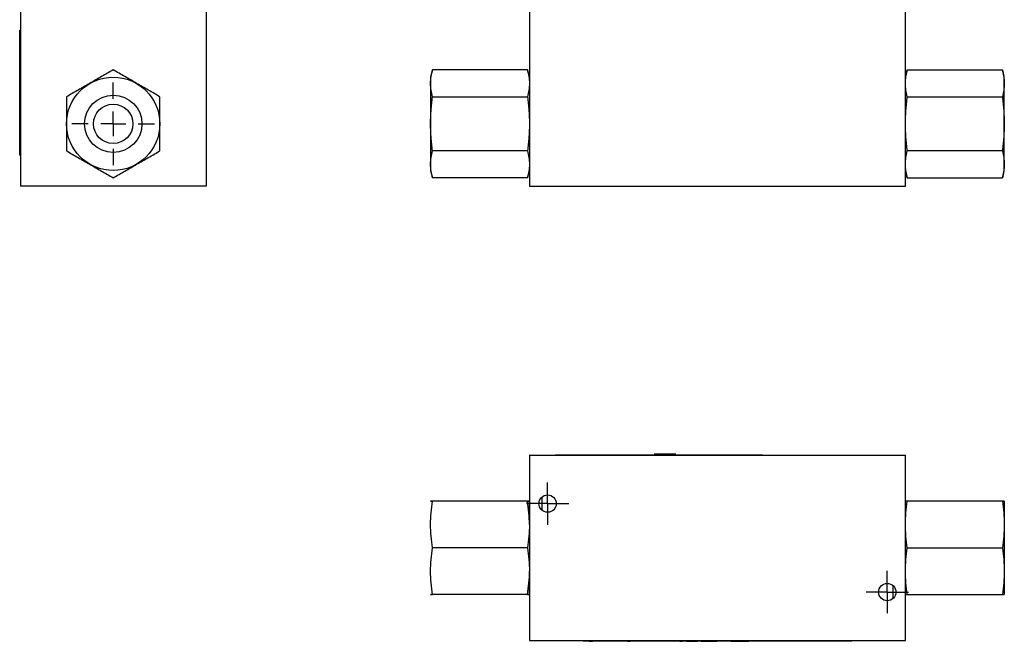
# Model space of a CAD drawing. Header units: inches. Extents: x 2.9 to 19.9, y 2.5 to 15.1.
# Tile 1 of 11: x 2.9 to 10.8, y 2.5 to 7.5. Entities that reach past the tile are written whole.
import ezdxf

# ---------------------------------------------------------------- set-up
doc = ezdxf.new("R2010")
doc.units = ezdxf.units.IN
doc.header["$LTSCALE"] = 2
doc.header["$MEASUREMENT"] = 0
doc.layers.add('1', color=7, linetype='Continuous')

# ---------------------------------------------------------------- blocks, each defined once
blk = doc.blocks.new('SW_CENTERMARKSYMBOL_5')
at = {"layer": '1', "color": 0}
for p, q in [((0, 0.2), (0, 0.32985)), ((0, 0), (0, 0.1)), ((-0.2, 0), (-0.32985, 0)), ((0, 0), (-0.1, 0)), ((0, 0), (0, -0.1)), ((0, 0), (0.1, 0)), ((0.2, 0), (0.32985, 0)), ((0, -0.2), (0, -0.32985))]:
    blk.add_line(p, q, dxfattribs=at)
blk = doc.blocks.new('SW_CENTERMARKSYMBOL_22')
at = {"layer": '1', "color": 0}
for p, q in [((0, 0.1), (0, 0.1693)), ((0, 0), (0, 0.1)), ((-0.1, 0), (-0.1693, 0)), ((0, 0), (-0.1, 0)), ((0, 0), (0, -0.1)), ((0, 0), (0.1, 0)), ((0.1, 0), (0.1693, 0)), ((0, -0.1), (0, -0.1693))]:
    blk.add_line(p, q, dxfattribs=at)
blk = doc.blocks.new('SW_CENTERMARKSYMBOL_23')
at = {"layer": '1', "color": 0}
for p, q in [((0, 0.1), (0, 0.1693)), ((0, 0), (0, 0.1)), ((-0.1, 0), (-0.1693, 0)), ((0, 0), (-0.1, 0)), ((0, 0), (0, -0.1)), ((0, 0), (0.1, 0)), ((0.1, 0), (0.1693, 0)), ((0, -0.1), (0, -0.1693))]:
    blk.add_line(p, q, dxfattribs=at)

msp = doc.modelspace()

# ---------------------------------------------------------------- linework, layer by layer
at = {"color": 7, "linetype": 'Continuous', "lineweight": 25}
for p, q in [((2.9002, 7.6603), (2.9002, 6.1753)), ((4.3852, 7.6603), (4.3852, 6.1753)), ((6.9717, 7.6603), (6.9717, 6.1753)), ((9.9777, 6.1753), (9.9777, 7.6603)), ((2.8952, 7.4253), (2.9002, 7.4253)), ((2.8952, 6.4253), (2.8952, 7.4253)), ((2.8952, 7.3395), (2.8948, 7.3395)), ((2.8948, 7.3266), (2.8948, 7.3395)), ((2.8948, 7.2857), (2.8952, 7.2857)), ((2.8948, 7.2666), (2.8952, 7.2666)), ((2.8948, 7.2037), (2.8948, 7.2666)), ((2.8948, 7.2037), (2.8952, 7.2037)), ((2.8948, 7.1956), (2.8948, 7.2018)), ((2.8952, 7.1956), (2.8948, 7.1956)), ((6.1961, 7.1072), (6.1803, 7.0484)), ((6.9559, 7.1072), (6.1961, 7.1072)), ((6.9717, 7.0484), (6.9559, 7.1072)), ((9.9934, 7.1072), (9.9777, 7.0484)), ((9.9934, 7.1072), (10.7533, 7.1072)), ((10.769, 7.0484), (10.7533, 7.1072)), ((6.1803, 7.0484), (6.1803, 6.3522)), ((10.769, 6.9984), (10.769, 7.0484)), ((2.8948, 6.9526), (2.8952, 6.9526)), ((2.8948, 6.9526), (2.8948, 6.9314)), ((2.8952, 6.9314), (2.8948, 6.9314)), ((2.8948, 6.9102), (2.8948, 6.9314)), ((10.769, 6.3022), (10.769, 6.9984)), ((2.8948, 6.9102), (2.8952, 6.9102)), ((2.8948, 6.889), (2.8948, 6.9102)), ((2.8948, 6.889), (2.8952, 6.889)), ((2.8948, 6.8553), (2.8948, 6.889)), ((2.8948, 6.8553), (2.8948, 6.8253)), ((2.8952, 6.8553), (2.8948, 6.8553)), ((6.1961, 6.8913), (6.9559, 6.8913)), ((9.9934, 6.8913), (10.7533, 6.8913)), ((2.8948, 6.8253), (2.8952, 6.8253)), ((2.8948, 6.8103), (2.8948, 6.8253)), ((2.8952, 6.8103), (2.8948, 6.8103)), ((2.8948, 6.8103), (2.8948, 6.7953)), ((2.8948, 6.7653), (2.8948, 6.7953)), ((2.8952, 6.7953), (2.8948, 6.7953)), ((2.8952, 6.7653), (2.8948, 6.7653)), ((2.8948, 6.7317), (2.8948, 6.7653)), ((2.8948, 6.7317), (2.8952, 6.7317)), ((2.8948, 6.7105), (2.8948, 6.7317)), ((2.8948, 6.7105), (2.8952, 6.7105)), ((2.8948, 6.7105), (2.8948, 6.6893)), ((2.8952, 6.6893), (2.8948, 6.6893)), ((2.8948, 6.6893), (2.8948, 6.668)), ((2.8948, 6.668), (2.8952, 6.668)), ((6.9559, 6.4594), (6.1961, 6.4594)), ((10.7533, 6.4594), (9.9934, 6.4594)), ((2.8952, 6.4253), (2.9002, 6.4253)), ((6.1803, 6.3522), (6.1803, 6.3022)), ((6.1803, 6.3022), (6.1961, 6.2434)), ((6.9559, 6.2434), (6.9717, 6.3022)), ((9.9777, 6.3022), (9.9934, 6.2434)), ((10.7533, 6.2434), (10.769, 6.3022)), ((6.9559, 6.2434), (6.1961, 6.2434)), ((9.9934, 6.2434), (10.7533, 6.2434)), ((4.3852, 6.1753), (2.9002, 6.1753)), ((6.9717, 6.1753), (9.9777, 6.1753)), ((6.9717, 4.0245), (9.9777, 4.0245)), ((6.9717, 4.0245), (6.9717, 2.5395)), ((7.1628, 4.0245), (7.1809, 4.0257)), ((7.1809, 4.0257), (7.9752, 4.0257)), ((7.9689, 4.0331), (7.9762, 4.0245)), ((8.102, 4.0331), (7.9689, 4.0331)), ((8.1409, 4.0331), (8.102, 4.0331)), ((8.1336, 4.0245), (8.1409, 4.0331)), ((8.1347, 4.0257), (8.8345, 4.0257)), ((8.8345, 4.0257), (8.8526, 4.0245)), ((9.9777, 2.5395), (9.9777, 4.0245)), ((6.1806, 3.656), (6.1803, 3.6551)), ((6.9559, 3.656), (6.1961, 3.656)), ((6.9717, 3.6551), (6.9714, 3.656)), ((9.9779, 3.656), (9.9777, 3.6551)), ((10.7533, 3.656), (9.9934, 3.656)), ((10.769, 3.6551), (10.7688, 3.656)), ((10.769, 3.655), (10.769, 2.9092)), ((6.9559, 3.282), (6.1961, 3.282)), ((9.9934, 3.282), (10.7533, 3.282)), ((6.1803, 2.9089), (6.1806, 2.908)), ((6.9559, 2.908), (6.1961, 2.908)), ((6.9714, 2.908), (6.9717, 2.9089)), ((9.9777, 2.9089), (9.9779, 2.908)), ((9.9934, 2.908), (10.7533, 2.908)), ((10.7688, 2.908), (10.769, 2.9089)), ((6.9717, 2.5395), (9.9777, 2.5395)), ((7.3997, 2.5345), (7.3997, 2.5395)), ((9.5497, 2.5345), (7.3997, 2.5345)), ((7.4496, 2.5345), (7.4492, 2.5341)), ((7.4492, 2.5341), (7.4744, 2.5341)), ((7.4744, 2.5345), (7.4744, 2.5341)), ((7.7134, 2.5341), (7.4744, 2.5341)), ((7.7134, 2.5341), (7.7134, 2.5345)), ((7.7346, 2.5341), (7.7134, 2.5341)), ((7.7346, 2.5341), (7.7346, 2.5345)), ((7.7558, 2.5341), (7.7346, 2.5341)), ((7.7558, 2.5345), (7.7558, 2.5341)), ((7.7558, 2.5341), (7.777, 2.5341)), ((7.777, 2.5341), (7.777, 2.5345)), ((7.9193, 2.5341), (7.777, 2.5341)), ((7.9193, 2.5345), (7.9193, 2.5341)), ((7.9204, 2.5341), (7.9204, 2.5345)), ((7.921, 2.5341), (7.9204, 2.5341)), ((7.921, 2.5341), (7.921, 2.5345)), ((7.933, 2.5341), (7.921, 2.5341)), ((7.933, 2.5341), (7.933, 2.5345)), ((7.9358, 2.5341), (7.933, 2.5341)), ((7.9358, 2.5341), (7.9358, 2.5345)), ((8.0527, 2.5341), (8.0527, 2.5345)), ((8.0753, 2.5341), (8.0527, 2.5341)), ((8.0753, 2.5341), (8.0753, 2.5345)), ((8.123, 2.5341), (8.0753, 2.5341)), ((8.123, 2.5341), (8.123, 2.5345)), ((8.1432, 2.5341), (8.123, 2.5341)), ((8.1432, 2.5341), (8.1432, 2.5345)), ((8.174, 2.5341), (8.174, 2.5345)), ((8.174, 2.5341), (8.196, 2.5341)), ((8.196, 2.5341), (8.196, 2.5345)), ((8.2266, 2.5345), (8.2266, 2.5341)), ((8.2266, 2.5341), (8.2492, 2.5341)), ((8.2492, 2.5341), (8.2492, 2.5345)), ((8.2492, 2.5341), (8.297, 2.5341)), ((8.297, 2.5341), (8.297, 2.5345)), ((8.297, 2.5341), (8.3171, 2.5341)), ((8.3171, 2.5341), (8.3171, 2.5345)), ((8.3458, 2.5341), (8.3458, 2.5345)), ((8.3458, 2.5341), (8.3685, 2.5341)), ((8.3685, 2.5345), (8.3685, 2.5341)), ((8.3685, 2.5341), (8.3706, 2.5341)), ((8.3706, 2.5341), (8.3706, 2.5345)), ((8.3706, 2.5341), (8.3719, 2.5341)), ((8.3719, 2.5341), (8.3719, 2.5345)), ((8.3719, 2.5341), (8.388, 2.5341)), ((8.388, 2.5341), (8.388, 2.5345)), ((8.388, 2.5341), (8.4185, 2.5341)), ((8.4185, 2.5341), (8.4185, 2.5345)), ((8.4185, 2.5341), (8.4398, 2.5341)), ((8.4398, 2.5341), (8.4398, 2.5345)), ((8.4398, 2.5341), (8.4688, 2.5341)), ((8.4688, 2.5345), (8.4688, 2.5341)), ((8.4875, 2.5341), (8.4688, 2.5341)), ((8.4875, 2.5341), (8.4875, 2.5345)), ((8.4974, 2.5341), (8.4875, 2.5341)), ((8.4974, 2.5341), (8.4974, 2.5345)), ((8.5523, 2.5341), (8.4974, 2.5341)), ((8.5523, 2.5341), (8.5523, 2.5345)), ((8.5623, 2.5341), (8.5523, 2.5341)), ((8.5623, 2.5341), (8.5623, 2.5345)), ((8.5809, 2.5341), (8.5623, 2.5341)), ((8.5809, 2.5341), (8.5809, 2.5345)), ((8.5809, 2.5341), (8.61, 2.5341)), ((8.61, 2.5341), (8.61, 2.5345)), ((8.61, 2.5341), (8.6277, 2.5341)), ((8.6277, 2.5341), (8.6277, 2.5345)), ((8.6277, 2.5341), (8.6492, 2.5341)), ((8.6492, 2.5341), (8.6492, 2.5345)), ((8.6492, 2.5341), (8.6707, 2.5341)), ((8.6707, 2.5341), (8.6707, 2.5345)), ((8.6707, 2.5341), (8.6884, 2.5341)), ((8.6884, 2.5341), (8.6884, 2.5345)), ((8.6884, 2.5341), (8.7228, 2.5341)), ((8.7228, 2.5341), (8.7228, 2.5345)), ((8.8538, 2.5345), (8.8538, 2.5341)), ((9.0284, 2.5341), (8.8538, 2.5341)), ((9.0284, 2.5341), (9.0284, 2.5345)), ((9.5497, 2.5395), (9.5497, 2.5345))]:
    msp.add_line(p, q, dxfattribs=at)
for centre, radius in [((3.6427, 6.6753), 0.3731), ((3.6427, 6.6753), 0.2299), ((3.6427, 6.6753), 0.1575), ((7.1167, 3.636), 0.0693), ((9.8327, 2.9281), 0.0693)]:
    msp.add_circle(centre, radius, dxfattribs=at)
for points, knots in [([(3.6427, 7.1072), (3.6115, 7.0892), (3.5803, 7.0712), (3.518, 7.0352), (3.4557, 6.9992), (3.3933, 6.9632), (3.331, 6.9272), (3.2998, 6.9093), (3.2687, 6.8913)], [0, 0, 0, 0, 0.25, 0.25, 0.5, 0.75, 0.75, 1, 1, 1, 1]), ([(4.0167, 6.8913), (3.9855, 6.9093), (3.9543, 6.9272), (3.892, 6.9632), (3.8297, 6.9992), (3.7673, 7.0352), (3.705, 7.0712), (3.6738, 7.0892), (3.6427, 7.1072)], [0, 0, 0, 0, 0.25, 0.25, 0.5, 0.75, 0.75, 1, 1, 1, 1]), ([(6.1961, 6.8913), (6.1913, 6.9093), (6.1874, 6.9272), (6.182, 6.9632), (6.1792, 6.9992), (6.182, 7.0352), (6.1874, 7.0712), (6.1913, 7.0892), (6.1961, 7.1072)], [0, 0, 0, 0, 0.25, 0.25, 0.5, 0.75, 0.75, 1, 1, 1, 1]), ([(6.9559, 7.1072), (6.9608, 7.0892), (6.9647, 7.0712), (6.97, 7.0352), (6.9729, 6.9992), (6.97, 6.9632), (6.9647, 6.9272), (6.9608, 6.9093), (6.9559, 6.8913)], [0, 0, 0, 0, 0.25, 0.25, 0.5, 0.75, 0.75, 1, 1, 1, 1]), ([(9.9934, 6.8913), (9.9886, 6.9093), (9.9847, 6.9272), (9.9793, 6.9632), (9.9765, 6.9992), (9.9793, 7.0352), (9.9847, 7.0712), (9.9886, 7.0892), (9.9934, 7.1072)], [0, 0, 0, 0, 0.25, 0.25, 0.5, 0.75, 0.75, 1, 1, 1, 1]), ([(10.7533, 7.1072), (10.7581, 7.0892), (10.762, 7.0712), (10.7674, 7.0352), (10.7702, 6.9992), (10.7674, 6.9632), (10.762, 6.9272), (10.7581, 6.9093), (10.7533, 6.8913)], [0, 0, 0, 0, 0.25, 0.25, 0.5, 0.75, 0.75, 1, 1, 1, 1]), ([(3.2687, 6.8913), (3.2687, 6.8553), (3.2687, 6.8193), (3.2687, 6.7473), (3.2687, 6.6753), (3.2687, 6.6033), (3.2687, 6.5314), (3.2687, 6.4954), (3.2687, 6.4594)], [0, 0, 0, 0, 0.25, 0.25, 0.5, 0.75, 0.75, 1, 1, 1, 1]), ([(4.0167, 6.4594), (4.0167, 6.4954), (4.0167, 6.5314), (4.0167, 6.6033), (4.0167, 6.6753), (4.0167, 6.7473), (4.0167, 6.8193), (4.0167, 6.8553), (4.0167, 6.8913)], [0, 0, 0, 0, 0.25, 0.25, 0.5, 0.75, 0.75, 1, 1, 1, 1]), ([(6.1961, 6.4594), (6.1913, 6.4954), (6.1874, 6.5314), (6.182, 6.6033), (6.1792, 6.6753), (6.182, 6.7473), (6.1874, 6.8193), (6.1913, 6.8553), (6.1961, 6.8913)], [0, 0, 0, 0, 0.25, 0.25, 0.5, 0.75, 0.75, 1, 1, 1, 1]), ([(6.9559, 6.8913), (6.9608, 6.8553), (6.9647, 6.8193), (6.97, 6.7473), (6.9729, 6.6753), (6.97, 6.6033), (6.9647, 6.5314), (6.9608, 6.4954), (6.9559, 6.4594)], [0, 0, 0, 0, 0.25, 0.25, 0.5, 0.75, 0.75, 1, 1, 1, 1]), ([(9.9934, 6.4594), (9.9886, 6.4954), (9.9847, 6.5314), (9.9793, 6.6033), (9.9765, 6.6753), (9.9793, 6.7473), (9.9847, 6.8193), (9.9886, 6.8553), (9.9934, 6.8913)], [0, 0, 0, 0, 0.25, 0.25, 0.5, 0.75, 0.75, 1, 1, 1, 1]), ([(10.7533, 6.8913), (10.7581, 6.8553), (10.762, 6.8193), (10.7674, 6.7473), (10.7702, 6.6753), (10.7674, 6.6033), (10.762, 6.5314), (10.7581, 6.4954), (10.7533, 6.4594)], [0, 0, 0, 0, 0.25, 0.25, 0.5, 0.75, 0.75, 1, 1, 1, 1]), ([(3.2687, 6.4594), (3.2998, 6.4414), (3.331, 6.4234), (3.3933, 6.3874), (3.4557, 6.3514), (3.518, 6.3154), (3.5803, 6.2794), (3.6115, 6.2614), (3.6427, 6.2434)], [0, 0, 0, 0, 0.25, 0.25, 0.5, 0.75, 0.75, 1, 1, 1, 1]), ([(3.6427, 6.2434), (3.6738, 6.2614), (3.705, 6.2794), (3.7673, 6.3154), (3.8297, 6.3514), (3.892, 6.3874), (3.9543, 6.4234), (3.9855, 6.4414), (4.0167, 6.4594)], [0, 0, 0, 0, 0.25, 0.25, 0.5, 0.75, 0.75, 1, 1, 1, 1]), ([(6.1961, 6.2434), (6.1913, 6.2614), (6.1874, 6.2794), (6.182, 6.3154), (6.1792, 6.3514), (6.182, 6.3874), (6.1874, 6.4234), (6.1913, 6.4414), (6.1961, 6.4594)], [0, 0, 0, 0, 0.25, 0.25, 0.5, 0.75, 0.75, 1, 1, 1, 1]), ([(6.9559, 6.4594), (6.9608, 6.4414), (6.9647, 6.4234), (6.97, 6.3874), (6.9729, 6.3514), (6.97, 6.3154), (6.9647, 6.2794), (6.9608, 6.2614), (6.9559, 6.2434)], [0, 0, 0, 0, 0.25, 0.25, 0.5, 0.75, 0.75, 1, 1, 1, 1]), ([(9.9934, 6.2434), (9.9886, 6.2614), (9.9847, 6.2794), (9.9793, 6.3154), (9.9765, 6.3514), (9.9793, 6.3874), (9.9847, 6.4234), (9.9886, 6.4414), (9.9934, 6.4594)], [0, 0, 0, 0, 0.25, 0.25, 0.5, 0.75, 0.75, 1, 1, 1, 1]), ([(10.7533, 6.4594), (10.7581, 6.4414), (10.762, 6.4234), (10.7674, 6.3874), (10.7702, 6.3514), (10.7674, 6.3154), (10.762, 6.2794), (10.7581, 6.2614), (10.7533, 6.2434)], [0, 0, 0, 0, 0.25, 0.25, 0.5, 0.75, 0.75, 1, 1, 1, 1]), ([(6.1961, 3.282), (6.1913, 3.3132), (6.1874, 3.3443), (6.182, 3.4067), (6.1792, 3.469), (6.182, 3.5313), (6.1874, 3.5937), (6.1913, 3.6248), (6.1961, 3.656)], [0, 0, 0, 0, 0.25, 0.25, 0.5, 0.75, 0.75, 1, 1, 1, 1]), ([(6.1961, 3.656), (6.1913, 3.656), (6.1874, 3.656), (6.182, 3.656), (6.1792, 3.656), (6.182, 3.656), (6.1874, 3.656), (6.1913, 3.656), (6.1961, 3.656)], [0, 0, 0, 0, 0.25, 0.25, 0.5, 0.75, 0.75, 1, 1, 1, 1]), ([(6.9559, 3.656), (6.9608, 3.656), (6.9647, 3.656), (6.97, 3.656), (6.9729, 3.656), (6.97, 3.656), (6.9647, 3.656), (6.9608, 3.656), (6.9559, 3.656)], [0, 0, 0, 0, 0.25, 0.25, 0.5, 0.75, 0.75, 1, 1, 1, 1]), ([(6.9714, 3.4684), (6.9707, 3.4995), (6.9692, 3.5623), (6.9604, 3.6246), (6.9559, 3.656)], [0, 0, 0, 0, 0.4954441, 1, 1, 1, 1]), ([(6.9559, 3.656), (6.9608, 3.6248), (6.9647, 3.5937), (6.97, 3.5313), (6.9729, 3.469), (6.97, 3.4067), (6.9647, 3.3443), (6.9608, 3.3132), (6.9559, 3.282)], [0, 0, 0, 0, 0.25, 0.25, 0.5, 0.75, 0.75, 1, 1, 1, 1]), ([(7.0717, 3.6887), (7.0717, 3.6803), (7.0717, 3.6718), (7.0717, 3.6542), (7.0717, 3.645), (7.0717, 3.6267), (7.0717, 3.6175), (7.0717, 3.6), (7.0717, 3.5916), (7.0717, 3.5833)], [0, 0, 0, 0, 0.25, 0.25, 0.5, 0.5, 0.75, 0.75, 1, 1, 1, 1]), ([(9.9934, 3.282), (9.9886, 3.3132), (9.9847, 3.3443), (9.9793, 3.4067), (9.9765, 3.469), (9.9793, 3.5313), (9.9847, 3.5937), (9.9886, 3.6248), (9.9934, 3.656)], [0, 0, 0, 0, 0.25, 0.25, 0.5, 0.75, 0.75, 1, 1, 1, 1]), ([(9.9934, 3.656), (9.9887, 3.656), (9.9848, 3.656), (9.9794, 3.656), (9.978, 3.656), (9.9779, 3.656)], [0, 0, 0, 0, 0.5, 0.5, 1, 1, 1, 1]), ([(10.7533, 3.656), (10.7581, 3.6248), (10.762, 3.5937), (10.7674, 3.5313), (10.7702, 3.469), (10.7674, 3.4067), (10.762, 3.3443), (10.7581, 3.3132), (10.7533, 3.282)], [0, 0, 0, 0, 0.25, 0.25, 0.5, 0.75, 0.75, 1, 1, 1, 1]), ([(10.7533, 3.656), (10.7581, 3.656), (10.762, 3.656), (10.7674, 3.656), (10.7702, 3.656), (10.7674, 3.656), (10.762, 3.656), (10.7581, 3.656), (10.7533, 3.656)], [0, 0, 0, 0, 0.25, 0.25, 0.5, 0.75, 0.75, 1, 1, 1, 1]), ([(6.1961, 2.908), (6.1913, 2.9391), (6.1874, 2.9703), (6.182, 3.0326), (6.1792, 3.095), (6.182, 3.1573), (6.1874, 3.2196), (6.1913, 3.2508), (6.1961, 3.282)], [0, 0, 0, 0, 0.25, 0.25, 0.5, 0.75, 0.75, 1, 1, 1, 1]), ([(6.9559, 3.282), (6.9608, 3.2508), (6.9647, 3.2196), (6.97, 3.1573), (6.9729, 3.095), (6.97, 3.0326), (6.9647, 2.9703), (6.9608, 2.9391), (6.9559, 2.908)], [0, 0, 0, 0, 0.25, 0.25, 0.5, 0.75, 0.75, 1, 1, 1, 1]), ([(9.9934, 2.908), (9.9886, 2.9391), (9.9847, 2.9703), (9.9793, 3.0326), (9.9765, 3.095), (9.9793, 3.1573), (9.9847, 3.2196), (9.9886, 3.2508), (9.9934, 3.282)], [0, 0, 0, 0, 0.25, 0.25, 0.5, 0.75, 0.75, 1, 1, 1, 1]), ([(10.7533, 3.282), (10.7581, 3.2508), (10.762, 3.2196), (10.7674, 3.1573), (10.7702, 3.095), (10.7674, 3.0326), (10.762, 2.9703), (10.7581, 2.9391), (10.7533, 2.908)], [0, 0, 0, 0, 0.25, 0.25, 0.5, 0.75, 0.75, 1, 1, 1, 1]), ([(6.9559, 2.908), (6.96, 2.9387), (6.9681, 3.0002), (6.9727, 3.0626), (6.9714, 3.094), (6.9714, 3.0944)], [0, 0, 0, 0, 0.495663, 0.993339, 1, 1, 1, 1]), ([(9.8777, 2.9808), (9.8777, 2.9724), (9.8777, 2.9639), (9.8777, 2.9463), (9.8777, 2.9371), (9.8777, 2.9188), (9.8777, 2.9096), (9.8777, 2.8921), (9.8777, 2.8837), (9.8777, 2.8754)], [0, 0, 0, 0, 0.25, 0.25, 0.5, 0.5, 0.75, 0.75, 1, 1, 1, 1]), ([(6.1961, 2.908), (6.1913, 2.908), (6.1874, 2.908), (6.182, 2.908), (6.1792, 2.908), (6.182, 2.908), (6.1874, 2.908), (6.1913, 2.908), (6.1961, 2.908)], [0, 0, 0, 0, 0.25, 0.25, 0.5, 0.75, 0.75, 1, 1, 1, 1]), ([(6.9559, 2.908), (6.9608, 2.908), (6.9647, 2.908), (6.97, 2.908), (6.9729, 2.908), (6.97, 2.908), (6.9647, 2.908), (6.9608, 2.908), (6.9559, 2.908)], [0, 0, 0, 0, 0.25, 0.25, 0.5, 0.75, 0.75, 1, 1, 1, 1]), ([(9.978, 2.908), (9.9787, 2.908), (9.9802, 2.908), (9.989, 2.908), (9.9934, 2.908)], [0, 0, 0, 0, 0.493961, 1, 1, 1, 1]), ([(10.7533, 2.908), (10.7581, 2.908), (10.762, 2.908), (10.7674, 2.908), (10.7702, 2.908), (10.7674, 2.908), (10.762, 2.908), (10.7581, 2.908), (10.7533, 2.908)], [0, 0, 0, 0, 0.25, 0.25, 0.5, 0.75, 0.75, 1, 1, 1, 1])]:
    msp.add_open_spline(points, degree=3, knots=knots, dxfattribs=at)

# ---------------------------------------------------------------- block references
at = {"layer": '1', "color": 7}
for name, p in [('SW_CENTERMARKSYMBOL_5', (3.6427, 6.6753)), ('SW_CENTERMARKSYMBOL_22', (7.1167, 3.636)), ('SW_CENTERMARKSYMBOL_23', (9.8327, 2.9281))]:
    msp.add_blockref(name, p, dxfattribs=at)

doc.saveas('drawing.dxf')
